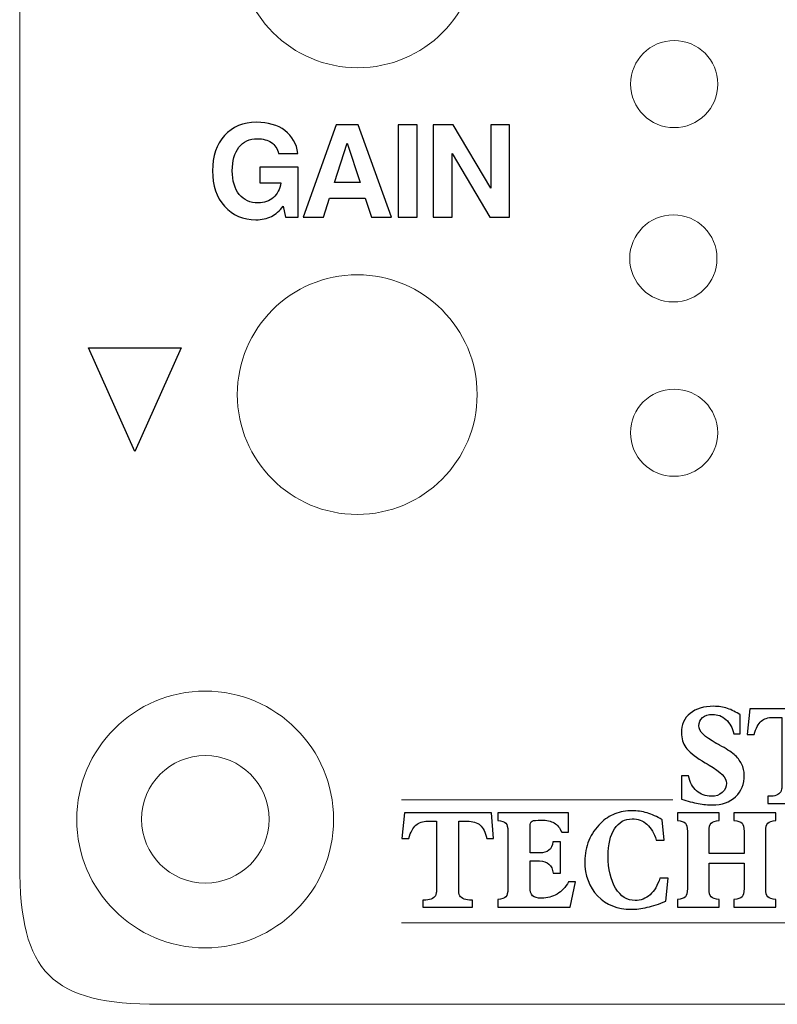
# Model space of a CAD drawing. Header units: inches. Extents: x -1.88 to 1.87, y -0.27 to 1.42.
# Tile 1 of 8: x -1.88 to -1.18, y -0.27 to 0.63. Entities that reach past the tile are written whole.
import ezdxf

# ---------------------------------------------------------------- set-up
doc = ezdxf.new("R2010")
doc.units = ezdxf.units.IN
doc.header["$MEASUREMENT"] = 0
for name, color, linetype in [('Layer 1', 7, 'Continuous'), ('Layer 3', 7, 'Continuous'), ('Layer 4', 7, 'Continuous')]:
    doc.layers.add(name, color=color, linetype=linetype)

msp = doc.modelspace()

# ---------------------------------------------------------------- linework, layer by layer
at = {"layer": 'Layer 1'}
for points, knots in [([(-1.63382, 0.46265), (-1.63697, 0.45838), (-1.64055, 0.45525), (-1.64457, 0.45324), (-1.64457, 0.45324), (-1.64858, 0.45126), (-1.6533, 0.45025), (-1.65871, 0.45025), (-1.65871, 0.45025), (-1.67058, 0.45025), (-1.6802, 0.45437), (-1.68756, 0.46261), (-1.68756, 0.46261), (-1.69492, 0.47085), (-1.6986, 0.4817), (-1.6986, 0.49509), (-1.6986, 0.49509), (-1.6986, 0.50863), (-1.69492, 0.51945), (-1.68758, 0.52756), (-1.68758, 0.52756), (-1.68024, 0.53567), (-1.67046, 0.53972), (-1.65824, 0.53972), (-1.65824, 0.53972), (-1.6476, 0.53972), (-1.63892, 0.53718), (-1.63219, 0.53209), (-1.63219, 0.53209), (-1.62548, 0.52699), (-1.62147, 0.51998), (-1.62021, 0.51107), (-1.62021, 0.51107), (-1.62021, 0.51107), (-1.63802, 0.51107), (-1.63802, 0.51107), (-1.63802, 0.51107), (-1.6391, 0.51548), (-1.64128, 0.51884), (-1.64461, 0.52115), (-1.64461, 0.52115), (-1.64793, 0.52345), (-1.65228, 0.52461), (-1.65761, 0.52461), (-1.65761, 0.52461), (-1.66472, 0.52461), (-1.6703, 0.52201), (-1.67435, 0.5168), (-1.67435, 0.5168), (-1.67841, 0.51158), (-1.68044, 0.5044), (-1.68044, 0.49521), (-1.68044, 0.49521), (-1.68044, 0.48598), (-1.67833, 0.47876), (-1.6741, 0.47353), (-1.6741, 0.47353), (-1.66987, 0.46831), (-1.66407, 0.4657), (-1.65669, 0.4657), (-1.65669, 0.4657), (-1.65116, 0.4657), (-1.64654, 0.46733), (-1.6428, 0.4706), (-1.6428, 0.4706), (-1.63908, 0.47386), (-1.63678, 0.47835), (-1.63589, 0.48404), (-1.63589, 0.48404), (-1.63589, 0.48404), (-1.65513, 0.48404), (-1.65513, 0.48404), (-1.65513, 0.48404), (-1.65513, 0.48404), (-1.65513, 0.49856), (-1.65513, 0.49856), (-1.65513, 0.49856), (-1.65513, 0.49856), (-1.61997, 0.49856), (-1.61997, 0.49856), (-1.61997, 0.49856), (-1.61997, 0.49856), (-1.61997, 0.45261), (-1.61997, 0.45261), (-1.61997, 0.45261), (-1.61997, 0.45261), (-1.63168, 0.45261), (-1.63168, 0.45261), (-1.63168, 0.45261), (-1.63168, 0.45261), (-1.63382, 0.46265), (-1.63382, 0.46265)], [0, 0, 0, 0, 0.041667, 0.041667, 0.041667, 0.041667, 0.083333, 0.083333, 0.083333, 0.083333, 0.125, 0.125, 0.125, 0.125, 0.166667, 0.166667, 0.166667, 0.166667, 0.208333, 0.208333, 0.208333, 0.208333, 0.25, 0.25, 0.25, 0.25, 0.291667, 0.291667, 0.291667, 0.291667, 0.333333, 0.333333, 0.333333, 0.333333, 0.375, 0.375, 0.375, 0.375, 0.416667, 0.416667, 0.416667, 0.416667, 0.458333, 0.458333, 0.458333, 0.458333, 0.5, 0.5, 0.5, 0.5, 0.541667, 0.541667, 0.541667, 0.541667, 0.583333, 0.583333, 0.583333, 0.583333, 0.625, 0.625, 0.625, 0.625, 0.666667, 0.666667, 0.666667, 0.666667, 0.708333, 0.708333, 0.708333, 0.708333, 0.75, 0.75, 0.75, 0.75, 0.791667, 0.791667, 0.791667, 0.791667, 0.833333, 0.833333, 0.833333, 0.833333, 0.875, 0.875, 0.875, 0.875, 0.916667, 0.916667, 0.916667, 0.916667, 1, 1, 1, 1]), ([(-1.58512, 0.53752), (-1.58512, 0.53752), (-1.56495, 0.53752), (-1.56495, 0.53752), (-1.56495, 0.53752), (-1.56495, 0.53752), (-1.53433, 0.45261), (-1.53433, 0.45261), (-1.53433, 0.45261), (-1.53433, 0.45261), (-1.55267, 0.45261), (-1.55267, 0.45261), (-1.55267, 0.45261), (-1.55267, 0.45261), (-1.55844, 0.47007), (-1.55844, 0.47007), (-1.55844, 0.47007), (-1.55844, 0.47007), (-1.59133, 0.47007), (-1.59133, 0.47007), (-1.59133, 0.47007), (-1.59133, 0.47007), (-1.59692, 0.45261), (-1.59692, 0.45261), (-1.59692, 0.45261), (-1.59692, 0.45261), (-1.61532, 0.45261), (-1.61532, 0.45261), (-1.61532, 0.45261), (-1.61532, 0.45261), (-1.58512, 0.53752), (-1.58512, 0.53752)], [0, 0, 0, 0, 0.111111, 0.111111, 0.111111, 0.111111, 0.222222, 0.222222, 0.222222, 0.222222, 0.333333, 0.333333, 0.333333, 0.333333, 0.444444, 0.444444, 0.444444, 0.444444, 0.555556, 0.555556, 0.555556, 0.555556, 0.666667, 0.666667, 0.666667, 0.666667, 0.777778, 0.777778, 0.777778, 0.777778, 1, 1, 1, 1]), ([(-1.52834, 0.45261), (-1.52834, 0.45261), (-1.52834, 0.53752), (-1.52834, 0.53752), (-1.52834, 0.53752), (-1.52834, 0.53752), (-1.51087, 0.53752), (-1.51087, 0.53752), (-1.51087, 0.53752), (-1.51087, 0.53752), (-1.51087, 0.45261), (-1.51087, 0.45261), (-1.51087, 0.45261), (-1.51087, 0.45261), (-1.52834, 0.45261), (-1.52834, 0.45261)], [0, 0, 0, 0, 0.2, 0.2, 0.2, 0.2, 0.4, 0.4, 0.4, 0.4, 0.6, 0.6, 0.6, 0.6, 1, 1, 1, 1]), ([(-1.49602, 0.45261), (-1.49602, 0.45261), (-1.49602, 0.53752), (-1.49602, 0.53752), (-1.49602, 0.53752), (-1.49602, 0.53752), (-1.47774, 0.53752), (-1.47774, 0.53752), (-1.47774, 0.53752), (-1.47774, 0.53752), (-1.44327, 0.47918), (-1.44327, 0.47918), (-1.44327, 0.47918), (-1.44327, 0.47918), (-1.44327, 0.53752), (-1.44327, 0.53752), (-1.44327, 0.53752), (-1.44327, 0.53752), (-1.42604, 0.53752), (-1.42604, 0.53752), (-1.42604, 0.53752), (-1.42604, 0.53752), (-1.42604, 0.45261), (-1.42604, 0.45261), (-1.42604, 0.45261), (-1.42604, 0.45261), (-1.44408, 0.45261), (-1.44408, 0.45261), (-1.44408, 0.45261), (-1.44408, 0.45261), (-1.47879, 0.51095), (-1.47879, 0.51095), (-1.47879, 0.51095), (-1.47879, 0.51095), (-1.47879, 0.45261), (-1.47879, 0.45261), (-1.47879, 0.45261), (-1.47879, 0.45261), (-1.49602, 0.45261), (-1.49602, 0.45261)], [0, 0, 0, 0, 0.090909, 0.090909, 0.090909, 0.090909, 0.181818, 0.181818, 0.181818, 0.181818, 0.272727, 0.272727, 0.272727, 0.272727, 0.363636, 0.363636, 0.363636, 0.363636, 0.454545, 0.454545, 0.454545, 0.454545, 0.545455, 0.545455, 0.545455, 0.545455, 0.636364, 0.636364, 0.636364, 0.636364, 0.727273, 0.727273, 0.727273, 0.727273, 0.818182, 0.818182, 0.818182, 0.818182, 1, 1, 1, 1]), ([(-1.57496, 0.52052), (-1.57496, 0.52052), (-1.58673, 0.48437), (-1.58673, 0.48437), (-1.58673, 0.48437), (-1.58673, 0.48437), (-1.56316, 0.48437), (-1.56316, 0.48437), (-1.56316, 0.48437), (-1.56316, 0.48437), (-1.57496, 0.52052), (-1.57496, 0.52052)], [0, 0, 0, 0, 0.25, 0.25, 0.25, 0.25, 0.5, 0.5, 0.5, 0.5, 1, 1, 1, 1]), ([(-1.76984, 0.23757), (-1.76984, 0.23757), (-1.7273, 0.33273), (-1.7273, 0.33273), (-1.7273, 0.33273), (-1.7273, 0.33273), (-1.76984, 0.33273), (-1.76984, 0.33273), (-1.76984, 0.33273), (-1.76984, 0.33273), (-1.81238, 0.33273), (-1.81238, 0.33273), (-1.81238, 0.33273), (-1.81238, 0.33273), (-1.76984, 0.23757), (-1.76984, 0.23757)], [0, 0, 0, 0, 0.2, 0.2, 0.2, 0.2, 0.4, 0.4, 0.4, 0.4, 0.6, 0.6, 0.6, 0.6, 1, 1, 1, 1]), ([(-1.26839, -0.08167), (-1.26839, -0.08167), (-1.26839, -0.06006), (-1.26839, -0.06006), (-1.26839, -0.06006), (-1.26839, -0.06006), (-1.26195, -0.06006), (-1.26195, -0.06006), (-1.26195, -0.06006), (-1.26073, -0.06605), (-1.2583, -0.07068), (-1.2546, -0.07397), (-1.2546, -0.07397), (-1.25093, -0.07726), (-1.24633, -0.07891), (-1.24087, -0.07891), (-1.24087, -0.07891), (-1.23688, -0.07891), (-1.23357, -0.07777), (-1.23098, -0.07548), (-1.23098, -0.07548), (-1.22838, -0.07317), (-1.22707, -0.0703), (-1.22707, -0.06682), (-1.22707, -0.06682), (-1.22707, -0.06196), (-1.23235, -0.05646), (-1.24287, -0.05038), (-1.24287, -0.05038), (-1.24567, -0.0487), (-1.24785, -0.0474), (-1.24937, -0.04648), (-1.24937, -0.04648), (-1.25678, -0.04194), (-1.2618, -0.0378), (-1.26443, -0.03406), (-1.26443, -0.03406), (-1.26707, -0.03034), (-1.26839, -0.02591), (-1.26839, -0.02076), (-1.26839, -0.02076), (-1.26839, -0.01319), (-1.26575, -0.00722), (-1.26048, -0.00287), (-1.26048, -0.00287), (-1.25519, 0.00148), (-1.24795, 0.00365), (-1.23876, 0.00365), (-1.23876, 0.00365), (-1.23439, 0.00365), (-1.2302, 0.00299), (-1.22622, 0.0017), (-1.22622, 0.0017), (-1.22223, 0.0004), (-1.21828, -0.0016), (-1.21437, -0.0043), (-1.21437, -0.0043), (-1.21437, -0.0043), (-1.21437, -0.02148), (-1.21437, -0.02148), (-1.21437, -0.02148), (-1.21437, -0.02148), (-1.22042, -0.02148), (-1.22042, -0.02148), (-1.22042, -0.02148), (-1.22163, -0.01604), (-1.22402, -0.01174), (-1.22754, -0.00853), (-1.22754, -0.00853), (-1.23108, -0.00532), (-1.2352, -0.00371), (-1.23991, -0.00371), (-1.23991, -0.00371), (-1.24363, -0.00371), (-1.24667, -0.00471), (-1.249, -0.00669), (-1.249, -0.00669), (-1.25133, -0.00869), (-1.2525, -0.01124), (-1.2525, -0.01435), (-1.2525, -0.01435), (-1.2525, -0.01915), (-1.24715, -0.02446), (-1.23643, -0.03032), (-1.23643, -0.03032), (-1.23643, -0.03032), (-1.23602, -0.03057), (-1.23602, -0.03057), (-1.23602, -0.03057), (-1.2355, -0.03085), (-1.23468, -0.03128), (-1.23357, -0.03189), (-1.23357, -0.03189), (-1.22752, -0.03512), (-1.22307, -0.03796), (-1.22017, -0.04045), (-1.22017, -0.04045), (-1.21713, -0.04303), (-1.2148, -0.04597), (-1.21317, -0.04922), (-1.21317, -0.04922), (-1.21153, -0.05246), (-1.21071, -0.05583), (-1.21071, -0.05935), (-1.21071, -0.05935), (-1.21071, -0.06768), (-1.21336, -0.07436), (-1.21867, -0.07934), (-1.21867, -0.07934), (-1.22396, -0.08433), (-1.23112, -0.08682), (-1.24013, -0.08682), (-1.24013, -0.08682), (-1.24396, -0.08682), (-1.24822, -0.08639), (-1.25293, -0.08553), (-1.25293, -0.08553), (-1.25761, -0.08467), (-1.26277, -0.08339), (-1.26839, -0.08167)], [0, 0, 0, 0, 0.032258, 0.032258, 0.032258, 0.032258, 0.064516, 0.064516, 0.064516, 0.064516, 0.096774, 0.096774, 0.096774, 0.096774, 0.129032, 0.129032, 0.129032, 0.129032, 0.16129, 0.16129, 0.16129, 0.16129, 0.193548, 0.193548, 0.193548, 0.193548, 0.225806, 0.225806, 0.225806, 0.225806, 0.258065, 0.258065, 0.258065, 0.258065, 0.290323, 0.290323, 0.290323, 0.290323, 0.322581, 0.322581, 0.322581, 0.322581, 0.354839, 0.354839, 0.354839, 0.354839, 0.387097, 0.387097, 0.387097, 0.387097, 0.419355, 0.419355, 0.419355, 0.419355, 0.451613, 0.451613, 0.451613, 0.451613, 0.483871, 0.483871, 0.483871, 0.483871, 0.516129, 0.516129, 0.516129, 0.516129, 0.548387, 0.548387, 0.548387, 0.548387, 0.580645, 0.580645, 0.580645, 0.580645, 0.612903, 0.612903, 0.612903, 0.612903, 0.645161, 0.645161, 0.645161, 0.645161, 0.677419, 0.677419, 0.677419, 0.677419, 0.709677, 0.709677, 0.709677, 0.709677, 0.741935, 0.741935, 0.741935, 0.741935, 0.774194, 0.774194, 0.774194, 0.774194, 0.806452, 0.806452, 0.806452, 0.806452, 0.83871, 0.83871, 0.83871, 0.83871, 0.870968, 0.870968, 0.870968, 0.870968, 0.903226, 0.903226, 0.903226, 0.903226, 0.935484, 0.935484, 0.935484, 0.935484, 1, 1, 1, 1]), ([(-1.15596, -0.06325), (-1.15596, -0.06325), (-1.15596, -0.06733), (-1.15596, -0.06733), (-1.15596, -0.06733), (-1.15596, -0.06956), (-1.15588, -0.07121), (-1.15572, -0.0723), (-1.15572, -0.0723), (-1.15557, -0.07338), (-1.15531, -0.07422), (-1.15493, -0.07481), (-1.15493, -0.07481), (-1.15413, -0.0762), (-1.1528, -0.07724), (-1.15098, -0.07791), (-1.15098, -0.07791), (-1.14913, -0.07859), (-1.14679, -0.07893), (-1.14393, -0.07893), (-1.14393, -0.07893), (-1.14393, -0.07893), (-1.14325, -0.07893), (-1.14325, -0.07893), (-1.14325, -0.07893), (-1.14325, -0.07893), (-1.14325, -0.08545), (-1.14325, -0.08545), (-1.14325, -0.08545), (-1.14325, -0.08545), (-1.189, -0.08545), (-1.189, -0.08545), (-1.189, -0.08545), (-1.189, -0.08545), (-1.189, -0.07893), (-1.189, -0.07893), (-1.189, -0.07893), (-1.189, -0.07893), (-1.18827, -0.07893), (-1.18827, -0.07893), (-1.18827, -0.07893), (-1.18541, -0.07893), (-1.18307, -0.07859), (-1.18126, -0.07791), (-1.18126, -0.07791), (-1.17943, -0.07724), (-1.17813, -0.0762), (-1.17733, -0.07481), (-1.17733, -0.07481), (-1.17694, -0.07422), (-1.17667, -0.07338), (-1.1765, -0.0723), (-1.1765, -0.0723), (-1.17632, -0.07121), (-1.17624, -0.06956), (-1.17624, -0.06733), (-1.17624, -0.06733), (-1.17624, -0.06733), (-1.17624, -0.06325), (-1.17624, -0.06325), (-1.17624, -0.06325), (-1.17624, -0.06325), (-1.17624, -0.00653), (-1.17624, -0.00653), (-1.17624, -0.00653), (-1.17624, -0.00653), (-1.18434, -0.00653), (-1.18434, -0.00653), (-1.18434, -0.00653), (-1.18897, -0.00653), (-1.19259, -0.00769), (-1.19519, -0.01002), (-1.19519, -0.01002), (-1.1978, -0.01237), (-1.19998, -0.01643), (-1.20173, -0.02221), (-1.20173, -0.02221), (-1.20173, -0.02221), (-1.20817, -0.02221), (-1.20817, -0.02221), (-1.20817, -0.02221), (-1.20817, -0.02221), (-1.20572, 0.00131), (-1.20572, 0.00131), (-1.20572, 0.00131), (-1.20572, 0.00131), (-1.12576, 0.00131), (-1.12576, 0.00131), (-1.12576, 0.00131), (-1.12576, 0.00131), (-1.12388, -0.02221), (-1.12388, -0.02221), (-1.12388, -0.02221), (-1.12388, -0.02221), (-1.13014, -0.02221), (-1.13014, -0.02221), (-1.13014, -0.02221), (-1.13144, -0.01652), (-1.13347, -0.01247), (-1.13621, -0.01008), (-1.13621, -0.01008), (-1.13897, -0.00771), (-1.14302, -0.00653), (-1.14839, -0.00653), (-1.14839, -0.00653), (-1.14839, -0.00653), (-1.15596, -0.00653), (-1.15596, -0.00653), (-1.15596, -0.00653), (-1.15596, -0.00653), (-1.15596, -0.06325), (-1.15596, -0.06325)], [0, 0, 0, 0, 0.034483, 0.034483, 0.034483, 0.034483, 0.068966, 0.068966, 0.068966, 0.068966, 0.103448, 0.103448, 0.103448, 0.103448, 0.137931, 0.137931, 0.137931, 0.137931, 0.172414, 0.172414, 0.172414, 0.172414, 0.206897, 0.206897, 0.206897, 0.206897, 0.241379, 0.241379, 0.241379, 0.241379, 0.275862, 0.275862, 0.275862, 0.275862, 0.310345, 0.310345, 0.310345, 0.310345, 0.344828, 0.344828, 0.344828, 0.344828, 0.37931, 0.37931, 0.37931, 0.37931, 0.413793, 0.413793, 0.413793, 0.413793, 0.448276, 0.448276, 0.448276, 0.448276, 0.482759, 0.482759, 0.482759, 0.482759, 0.517241, 0.517241, 0.517241, 0.517241, 0.551724, 0.551724, 0.551724, 0.551724, 0.586207, 0.586207, 0.586207, 0.586207, 0.62069, 0.62069, 0.62069, 0.62069, 0.655172, 0.655172, 0.655172, 0.655172, 0.689655, 0.689655, 0.689655, 0.689655, 0.724138, 0.724138, 0.724138, 0.724138, 0.758621, 0.758621, 0.758621, 0.758621, 0.793103, 0.793103, 0.793103, 0.793103, 0.827586, 0.827586, 0.827586, 0.827586, 0.862069, 0.862069, 0.862069, 0.862069, 0.896552, 0.896552, 0.896552, 0.896552, 0.931034, 0.931034, 0.931034, 0.931034, 1, 1, 1, 1]), ([(-1.47275, -0.15857), (-1.47275, -0.15857), (-1.47275, -0.16266), (-1.47275, -0.16266), (-1.47275, -0.16266), (-1.47275, -0.16489), (-1.47267, -0.16654), (-1.47252, -0.16763), (-1.47252, -0.16763), (-1.47236, -0.16871), (-1.47211, -0.16954), (-1.47172, -0.17014), (-1.47172, -0.17014), (-1.47092, -0.17153), (-1.4696, -0.17257), (-1.46777, -0.17324), (-1.46777, -0.17324), (-1.46592, -0.17391), (-1.46359, -0.17426), (-1.46073, -0.17426), (-1.46073, -0.17426), (-1.46073, -0.17426), (-1.46005, -0.17426), (-1.46005, -0.17426), (-1.46005, -0.17426), (-1.46005, -0.17426), (-1.46005, -0.18078), (-1.46005, -0.18078), (-1.46005, -0.18078), (-1.46005, -0.18078), (-1.5058, -0.18078), (-1.5058, -0.18078), (-1.5058, -0.18078), (-1.5058, -0.18078), (-1.5058, -0.17426), (-1.5058, -0.17426), (-1.5058, -0.17426), (-1.5058, -0.17426), (-1.50506, -0.17426), (-1.50506, -0.17426), (-1.50506, -0.17426), (-1.5022, -0.17426), (-1.49987, -0.17391), (-1.49806, -0.17324), (-1.49806, -0.17324), (-1.49623, -0.17257), (-1.49493, -0.17153), (-1.49413, -0.17014), (-1.49413, -0.17014), (-1.49374, -0.16954), (-1.49346, -0.16871), (-1.49329, -0.16763), (-1.49329, -0.16763), (-1.49311, -0.16654), (-1.49304, -0.16489), (-1.49304, -0.16266), (-1.49304, -0.16266), (-1.49304, -0.16266), (-1.49304, -0.15857), (-1.49304, -0.15857), (-1.49304, -0.15857), (-1.49304, -0.15857), (-1.49304, -0.10185), (-1.49304, -0.10185), (-1.49304, -0.10185), (-1.49304, -0.10185), (-1.50113, -0.10185), (-1.50113, -0.10185), (-1.50113, -0.10185), (-1.50576, -0.10185), (-1.50938, -0.10302), (-1.51198, -0.10535), (-1.51198, -0.10535), (-1.51459, -0.1077), (-1.51677, -0.11176), (-1.51852, -0.11754), (-1.51852, -0.11754), (-1.51852, -0.11754), (-1.52496, -0.11754), (-1.52496, -0.11754), (-1.52496, -0.11754), (-1.52496, -0.11754), (-1.52251, -0.09401), (-1.52251, -0.09401), (-1.52251, -0.09401), (-1.52251, -0.09401), (-1.44256, -0.09401), (-1.44256, -0.09401), (-1.44256, -0.09401), (-1.44256, -0.09401), (-1.44067, -0.11754), (-1.44067, -0.11754), (-1.44067, -0.11754), (-1.44067, -0.11754), (-1.44693, -0.11754), (-1.44693, -0.11754), (-1.44693, -0.11754), (-1.44824, -0.11184), (-1.45026, -0.1078), (-1.453, -0.10541), (-1.453, -0.10541), (-1.45577, -0.10304), (-1.45981, -0.10185), (-1.46518, -0.10185), (-1.46518, -0.10185), (-1.46518, -0.10185), (-1.47275, -0.10185), (-1.47275, -0.10185), (-1.47275, -0.10185), (-1.47275, -0.10185), (-1.47275, -0.15857), (-1.47275, -0.15857)], [0, 0, 0, 0, 0.034483, 0.034483, 0.034483, 0.034483, 0.068966, 0.068966, 0.068966, 0.068966, 0.103448, 0.103448, 0.103448, 0.103448, 0.137931, 0.137931, 0.137931, 0.137931, 0.172414, 0.172414, 0.172414, 0.172414, 0.206897, 0.206897, 0.206897, 0.206897, 0.241379, 0.241379, 0.241379, 0.241379, 0.275862, 0.275862, 0.275862, 0.275862, 0.310345, 0.310345, 0.310345, 0.310345, 0.344828, 0.344828, 0.344828, 0.344828, 0.37931, 0.37931, 0.37931, 0.37931, 0.413793, 0.413793, 0.413793, 0.413793, 0.448276, 0.448276, 0.448276, 0.448276, 0.482759, 0.482759, 0.482759, 0.482759, 0.517241, 0.517241, 0.517241, 0.517241, 0.551724, 0.551724, 0.551724, 0.551724, 0.586207, 0.586207, 0.586207, 0.586207, 0.62069, 0.62069, 0.62069, 0.62069, 0.655172, 0.655172, 0.655172, 0.655172, 0.689655, 0.689655, 0.689655, 0.689655, 0.724138, 0.724138, 0.724138, 0.724138, 0.758621, 0.758621, 0.758621, 0.758621, 0.793103, 0.793103, 0.793103, 0.793103, 0.827586, 0.827586, 0.827586, 0.827586, 0.862069, 0.862069, 0.862069, 0.862069, 0.896552, 0.896552, 0.896552, 0.896552, 0.931034, 0.931034, 0.931034, 0.931034, 1, 1, 1, 1]), ([(-1.43686, -0.18078), (-1.43686, -0.18078), (-1.43686, -0.17365), (-1.43686, -0.17365), (-1.43686, -0.17365), (-1.4332, -0.17324), (-1.43077, -0.17243), (-1.42952, -0.17118), (-1.42952, -0.17118), (-1.4283, -0.16991), (-1.42768, -0.1674), (-1.42768, -0.16362), (-1.42768, -0.16362), (-1.42768, -0.16362), (-1.42768, -0.11119), (-1.42768, -0.11119), (-1.42768, -0.11119), (-1.42768, -0.10739), (-1.4283, -0.10488), (-1.42952, -0.10361), (-1.42952, -0.10361), (-1.43077, -0.10237), (-1.4332, -0.10155), (-1.43686, -0.10114), (-1.43686, -0.10114), (-1.43686, -0.10114), (-1.43686, -0.09401), (-1.43686, -0.09401), (-1.43686, -0.09401), (-1.43686, -0.09401), (-1.372, -0.09401), (-1.372, -0.09401), (-1.372, -0.09401), (-1.372, -0.09401), (-1.372, -0.11191), (-1.372, -0.11191), (-1.372, -0.11191), (-1.372, -0.11191), (-1.37827, -0.11191), (-1.37827, -0.11191), (-1.37827, -0.11191), (-1.3799, -0.10804), (-1.3822, -0.1052), (-1.38515, -0.10343), (-1.38515, -0.10343), (-1.38813, -0.10165), (-1.39202, -0.10077), (-1.39685, -0.10077), (-1.39685, -0.10077), (-1.40132, -0.10077), (-1.4042, -0.10108), (-1.40544, -0.10169), (-1.40544, -0.10169), (-1.40671, -0.10232), (-1.40733, -0.10404), (-1.40733, -0.10688), (-1.40733, -0.10688), (-1.40733, -0.10688), (-1.40733, -0.13088), (-1.40733, -0.13088), (-1.40733, -0.13088), (-1.40733, -0.13088), (-1.39861, -0.13088), (-1.39861, -0.13088), (-1.39861, -0.13088), (-1.3948, -0.13088), (-1.39192, -0.13008), (-1.38994, -0.12849), (-1.38994, -0.12849), (-1.38797, -0.1269), (-1.38673, -0.1243), (-1.38624, -0.12071), (-1.38624, -0.12071), (-1.38624, -0.12071), (-1.37945, -0.12071), (-1.37945, -0.12071), (-1.37945, -0.12071), (-1.37945, -0.12071), (-1.37945, -0.14955), (-1.37945, -0.14955), (-1.37945, -0.14955), (-1.37945, -0.14955), (-1.38619, -0.14955), (-1.38619, -0.14955), (-1.38619, -0.14955), (-1.38657, -0.14591), (-1.38782, -0.14311), (-1.38994, -0.14117), (-1.38994, -0.14117), (-1.39208, -0.13921), (-1.39496, -0.13823), (-1.39861, -0.13823), (-1.39861, -0.13823), (-1.39861, -0.13823), (-1.40733, -0.13823), (-1.40733, -0.13823), (-1.40733, -0.13823), (-1.40733, -0.13823), (-1.40733, -0.16207), (-1.40733, -0.16207), (-1.40733, -0.16207), (-1.40733, -0.16589), (-1.40655, -0.16858), (-1.40502, -0.17014), (-1.40502, -0.17014), (-1.40348, -0.17169), (-1.40072, -0.17246), (-1.39673, -0.17246), (-1.39673, -0.17246), (-1.39146, -0.17246), (-1.38671, -0.1712), (-1.38249, -0.16865), (-1.38249, -0.16865), (-1.37827, -0.16609), (-1.37478, -0.16237), (-1.372, -0.15752), (-1.372, -0.15752), (-1.372, -0.15752), (-1.36545, -0.15752), (-1.36545, -0.15752), (-1.36545, -0.15752), (-1.36545, -0.15752), (-1.37035, -0.18078), (-1.37035, -0.18078), (-1.37035, -0.18078), (-1.37035, -0.18078), (-1.43686, -0.18078), (-1.43686, -0.18078)], [0, 0, 0, 0, 0.030303, 0.030303, 0.030303, 0.030303, 0.060606, 0.060606, 0.060606, 0.060606, 0.090909, 0.090909, 0.090909, 0.090909, 0.121212, 0.121212, 0.121212, 0.121212, 0.151515, 0.151515, 0.151515, 0.151515, 0.181818, 0.181818, 0.181818, 0.181818, 0.212121, 0.212121, 0.212121, 0.212121, 0.242424, 0.242424, 0.242424, 0.242424, 0.272727, 0.272727, 0.272727, 0.272727, 0.30303, 0.30303, 0.30303, 0.30303, 0.333333, 0.333333, 0.333333, 0.333333, 0.363636, 0.363636, 0.363636, 0.363636, 0.393939, 0.393939, 0.393939, 0.393939, 0.424242, 0.424242, 0.424242, 0.424242, 0.454545, 0.454545, 0.454545, 0.454545, 0.484848, 0.484848, 0.484848, 0.484848, 0.515152, 0.515152, 0.515152, 0.515152, 0.545455, 0.545455, 0.545455, 0.545455, 0.575758, 0.575758, 0.575758, 0.575758, 0.606061, 0.606061, 0.606061, 0.606061, 0.636364, 0.636364, 0.636364, 0.636364, 0.666667, 0.666667, 0.666667, 0.666667, 0.69697, 0.69697, 0.69697, 0.69697, 0.727273, 0.727273, 0.727273, 0.727273, 0.757576, 0.757576, 0.757576, 0.757576, 0.787879, 0.787879, 0.787879, 0.787879, 0.818182, 0.818182, 0.818182, 0.818182, 0.848485, 0.848485, 0.848485, 0.848485, 0.878788, 0.878788, 0.878788, 0.878788, 0.909091, 0.909091, 0.909091, 0.909091, 0.939394, 0.939394, 0.939394, 0.939394, 1, 1, 1, 1]), ([(-1.28277, -0.17526), (-1.28892, -0.17774), (-1.29462, -0.17959), (-1.29983, -0.18082), (-1.29983, -0.18082), (-1.30507, -0.18202), (-1.30991, -0.18264), (-1.31441, -0.18264), (-1.31441, -0.18264), (-1.32709, -0.18264), (-1.33738, -0.17857), (-1.34526, -0.17042), (-1.34526, -0.17042), (-1.35313, -0.16229), (-1.35708, -0.15167), (-1.35708, -0.1386), (-1.35708, -0.1386), (-1.35708, -0.13182), (-1.35584, -0.12543), (-1.35335, -0.11942), (-1.35335, -0.11942), (-1.35086, -0.11342), (-1.34724, -0.10813), (-1.34249, -0.10359), (-1.34249, -0.10359), (-1.33866, -0.09983), (-1.33428, -0.09699), (-1.32938, -0.09505), (-1.32938, -0.09505), (-1.32448, -0.09311), (-1.31921, -0.09215), (-1.31355, -0.09215), (-1.31355, -0.09215), (-1.30902, -0.09215), (-1.30448, -0.09283), (-1.29995, -0.0942), (-1.29995, -0.0942), (-1.29542, -0.09554), (-1.29081, -0.09761), (-1.28614, -0.10041), (-1.28614, -0.10041), (-1.28614, -0.10041), (-1.28425, -0.11913), (-1.28425, -0.11913), (-1.28425, -0.11913), (-1.28425, -0.11913), (-1.29149, -0.11913), (-1.29149, -0.11913), (-1.29149, -0.11913), (-1.29339, -0.11282), (-1.29624, -0.108), (-1.30003, -0.10465), (-1.30003, -0.10465), (-1.30384, -0.1013), (-1.30833, -0.09963), (-1.31355, -0.09963), (-1.31355, -0.09963), (-1.32045, -0.09963), (-1.32586, -0.10263), (-1.32977, -0.10866), (-1.32977, -0.10866), (-1.33368, -0.11468), (-1.33565, -0.12304), (-1.33565, -0.13374), (-1.33565, -0.13374), (-1.33565, -0.14591), (-1.33335, -0.15576), (-1.32876, -0.16328), (-1.32876, -0.16328), (-1.32415, -0.17079), (-1.3182, -0.17455), (-1.31086, -0.17455), (-1.31086, -0.17455), (-1.30561, -0.17455), (-1.30108, -0.17279), (-1.29721, -0.16928), (-1.29721, -0.16928), (-1.29335, -0.16579), (-1.29032, -0.16066), (-1.28812, -0.15392), (-1.28812, -0.15392), (-1.28812, -0.15392), (-1.28065, -0.15392), (-1.28065, -0.15392), (-1.28065, -0.15392), (-1.28065, -0.15392), (-1.28277, -0.17526), (-1.28277, -0.17526)], [0, 0, 0, 0, 0.043478, 0.043478, 0.043478, 0.043478, 0.086957, 0.086957, 0.086957, 0.086957, 0.130435, 0.130435, 0.130435, 0.130435, 0.173913, 0.173913, 0.173913, 0.173913, 0.217391, 0.217391, 0.217391, 0.217391, 0.26087, 0.26087, 0.26087, 0.26087, 0.304348, 0.304348, 0.304348, 0.304348, 0.347826, 0.347826, 0.347826, 0.347826, 0.391304, 0.391304, 0.391304, 0.391304, 0.434783, 0.434783, 0.434783, 0.434783, 0.478261, 0.478261, 0.478261, 0.478261, 0.521739, 0.521739, 0.521739, 0.521739, 0.565217, 0.565217, 0.565217, 0.565217, 0.608696, 0.608696, 0.608696, 0.608696, 0.652174, 0.652174, 0.652174, 0.652174, 0.695652, 0.695652, 0.695652, 0.695652, 0.73913, 0.73913, 0.73913, 0.73913, 0.782609, 0.782609, 0.782609, 0.782609, 0.826087, 0.826087, 0.826087, 0.826087, 0.869565, 0.869565, 0.869565, 0.869565, 0.913043, 0.913043, 0.913043, 0.913043, 1, 1, 1, 1]), ([(-1.27215, -0.18078), (-1.27215, -0.18078), (-1.27215, -0.17365), (-1.27215, -0.17365), (-1.27215, -0.17365), (-1.2685, -0.17324), (-1.26606, -0.17243), (-1.26482, -0.17116), (-1.26482, -0.17116), (-1.26359, -0.16991), (-1.26297, -0.16738), (-1.26297, -0.1636), (-1.26297, -0.1636), (-1.26297, -0.1636), (-1.26297, -0.11119), (-1.26297, -0.11119), (-1.26297, -0.11119), (-1.26297, -0.10741), (-1.26359, -0.10488), (-1.26482, -0.10363), (-1.26482, -0.10363), (-1.26606, -0.10237), (-1.2685, -0.10155), (-1.27215, -0.10114), (-1.27215, -0.10114), (-1.27215, -0.10114), (-1.27215, -0.09401), (-1.27215, -0.09401), (-1.27215, -0.09401), (-1.27215, -0.09401), (-1.23379, -0.09401), (-1.23379, -0.09401), (-1.23379, -0.09401), (-1.23379, -0.09401), (-1.23379, -0.10114), (-1.23379, -0.10114), (-1.23379, -0.10114), (-1.23749, -0.10155), (-1.23994, -0.10237), (-1.24115, -0.10363), (-1.24115, -0.10363), (-1.24237, -0.10488), (-1.24297, -0.10741), (-1.24297, -0.11119), (-1.24297, -0.11119), (-1.24297, -0.11119), (-1.24297, -0.13153), (-1.24297, -0.13153), (-1.24297, -0.13153), (-1.24297, -0.13153), (-1.21099, -0.13153), (-1.21099, -0.13153), (-1.21099, -0.13153), (-1.21099, -0.13153), (-1.21099, -0.11119), (-1.21099, -0.11119), (-1.21099, -0.11119), (-1.21099, -0.10741), (-1.21161, -0.10488), (-1.21284, -0.10363), (-1.21284, -0.10363), (-1.21409, -0.10237), (-1.21654, -0.10155), (-1.22023, -0.10114), (-1.22023, -0.10114), (-1.22023, -0.10114), (-1.22023, -0.09401), (-1.22023, -0.09401), (-1.22023, -0.09401), (-1.22023, -0.09401), (-1.18181, -0.09401), (-1.18181, -0.09401), (-1.18181, -0.09401), (-1.18181, -0.09401), (-1.18181, -0.10114), (-1.18181, -0.10114), (-1.18181, -0.10114), (-1.18551, -0.10155), (-1.18796, -0.10237), (-1.1892, -0.10363), (-1.1892, -0.10363), (-1.19043, -0.10488), (-1.19106, -0.10741), (-1.19106, -0.11119), (-1.19106, -0.11119), (-1.19106, -0.11119), (-1.19106, -0.1636), (-1.19106, -0.1636), (-1.19106, -0.1636), (-1.19106, -0.16738), (-1.19043, -0.16991), (-1.1892, -0.17116), (-1.1892, -0.17116), (-1.18796, -0.17243), (-1.18551, -0.17324), (-1.18181, -0.17365), (-1.18181, -0.17365), (-1.18181, -0.17365), (-1.18181, -0.18078), (-1.18181, -0.18078), (-1.18181, -0.18078), (-1.18181, -0.18078), (-1.22023, -0.18078), (-1.22023, -0.18078), (-1.22023, -0.18078), (-1.22023, -0.18078), (-1.22023, -0.17365), (-1.22023, -0.17365), (-1.22023, -0.17365), (-1.21654, -0.17324), (-1.21409, -0.17243), (-1.21284, -0.17116), (-1.21284, -0.17116), (-1.21161, -0.16991), (-1.21099, -0.16738), (-1.21099, -0.1636), (-1.21099, -0.1636), (-1.21099, -0.1636), (-1.21099, -0.14021), (-1.21099, -0.14021), (-1.21099, -0.14021), (-1.21099, -0.14021), (-1.24297, -0.14021), (-1.24297, -0.14021), (-1.24297, -0.14021), (-1.24297, -0.14021), (-1.24297, -0.1636), (-1.24297, -0.1636), (-1.24297, -0.1636), (-1.24297, -0.16738), (-1.24237, -0.16991), (-1.24115, -0.17116), (-1.24115, -0.17116), (-1.23994, -0.17243), (-1.23749, -0.17324), (-1.23379, -0.17365), (-1.23379, -0.17365), (-1.23379, -0.17365), (-1.23379, -0.18078), (-1.23379, -0.18078), (-1.23379, -0.18078), (-1.23379, -0.18078), (-1.27215, -0.18078), (-1.27215, -0.18078)], [0, 0, 0, 0, 0.027027, 0.027027, 0.027027, 0.027027, 0.054054, 0.054054, 0.054054, 0.054054, 0.081081, 0.081081, 0.081081, 0.081081, 0.108108, 0.108108, 0.108108, 0.108108, 0.135135, 0.135135, 0.135135, 0.135135, 0.162162, 0.162162, 0.162162, 0.162162, 0.189189, 0.189189, 0.189189, 0.189189, 0.216216, 0.216216, 0.216216, 0.216216, 0.243243, 0.243243, 0.243243, 0.243243, 0.27027, 0.27027, 0.27027, 0.27027, 0.297297, 0.297297, 0.297297, 0.297297, 0.324324, 0.324324, 0.324324, 0.324324, 0.351351, 0.351351, 0.351351, 0.351351, 0.378378, 0.378378, 0.378378, 0.378378, 0.405405, 0.405405, 0.405405, 0.405405, 0.432432, 0.432432, 0.432432, 0.432432, 0.459459, 0.459459, 0.459459, 0.459459, 0.486486, 0.486486, 0.486486, 0.486486, 0.513514, 0.513514, 0.513514, 0.513514, 0.540541, 0.540541, 0.540541, 0.540541, 0.567568, 0.567568, 0.567568, 0.567568, 0.594595, 0.594595, 0.594595, 0.594595, 0.621622, 0.621622, 0.621622, 0.621622, 0.648649, 0.648649, 0.648649, 0.648649, 0.675676, 0.675676, 0.675676, 0.675676, 0.702703, 0.702703, 0.702703, 0.702703, 0.72973, 0.72973, 0.72973, 0.72973, 0.756757, 0.756757, 0.756757, 0.756757, 0.783784, 0.783784, 0.783784, 0.783784, 0.810811, 0.810811, 0.810811, 0.810811, 0.837838, 0.837838, 0.837838, 0.837838, 0.864865, 0.864865, 0.864865, 0.864865, 0.891892, 0.891892, 0.891892, 0.891892, 0.918919, 0.918919, 0.918919, 0.918919, 0.945946, 0.945946, 0.945946, 0.945946, 1, 1, 1, 1])]:
    msp.add_open_spline(points, degree=3, knots=knots, dxfattribs=at)
at = {"layer": 'Layer 1', "lineweight": 18}
for points in [[(-1.52511, -0.08217), (-1.52511, -0.08217), (-1.27642, -0.08217), (-1.27642, -0.08217)], [(-1.52511, -0.19496), (-1.52511, -0.19496), (-0.55594, -0.19496), (-0.55594, -0.19496)]]:
    msp.add_open_spline(points, degree=3, dxfattribs=at)
at = {"layer": 'Layer 3', "lineweight": 13}
for centre in [(-1.56534, 0.69978), (-1.56584, 0.28978)]:
    msp.add_ellipse(centre, major_axis=(0, 0.11), ratio=1, dxfattribs=at)
at = {"layer": 'Layer 3', "lineweight": 9}
for centre in [(-1.27506, 0.57478), (-1.27581, 0.41478), (-1.27516, 0.25478)]:
    msp.add_ellipse(centre, major_axis=(0, 0.04), ratio=1, dxfattribs=at)
at = {"layer": 'Layer 4', "lineweight": 13}
for centre, major_axis in [((-1.70533, -0.10022), (0, 0.11782)), ((-1.70522, -0.10002), (0, 0.0585))]:
    msp.add_ellipse(centre, major_axis=major_axis, ratio=1, dxfattribs=at)
msp.add_open_spline([(-1.7475, 1.41715), (-1.7475, 1.41715), (1.7455, 1.41715), (1.7455, 1.41715), (1.7455, 1.41715), (1.84537, 1.41715), (1.8735, 1.38864), (1.8735, 1.28916), (1.8735, 1.28916), (1.8735, 1.28916), (1.8735, -0.14185), (1.8735, -0.14185), (1.8735, -0.14185), (1.8735, -0.24491), (1.85028, -0.26985), (1.7455, -0.26985), (1.7455, -0.26985), (1.7455, -0.26985), (-1.7475, -0.26985), (-1.7475, -0.26985), (-1.7475, -0.26985), (-1.84631, -0.26985), (-1.8755, -0.24139), (-1.8755, -0.14185), (-1.8755, -0.14185), (-1.8755, -0.14185), (-1.8755, 1.28916), (-1.8755, 1.28916), (-1.8755, 1.28916), (-1.8755, 1.37013), (-1.84991, 1.42308), (-1.7475, 1.41715)], degree=3, knots=[0, 0, 0, 0, 0.111111, 0.111111, 0.111111, 0.111111, 0.222222, 0.222222, 0.222222, 0.222222, 0.333333, 0.333333, 0.333333, 0.333333, 0.444444, 0.444444, 0.444444, 0.444444, 0.555556, 0.555556, 0.555556, 0.555556, 0.666667, 0.666667, 0.666667, 0.666667, 0.777778, 0.777778, 0.777778, 0.777778, 1, 1, 1, 1], dxfattribs=at)

doc.saveas('drawing.dxf')
